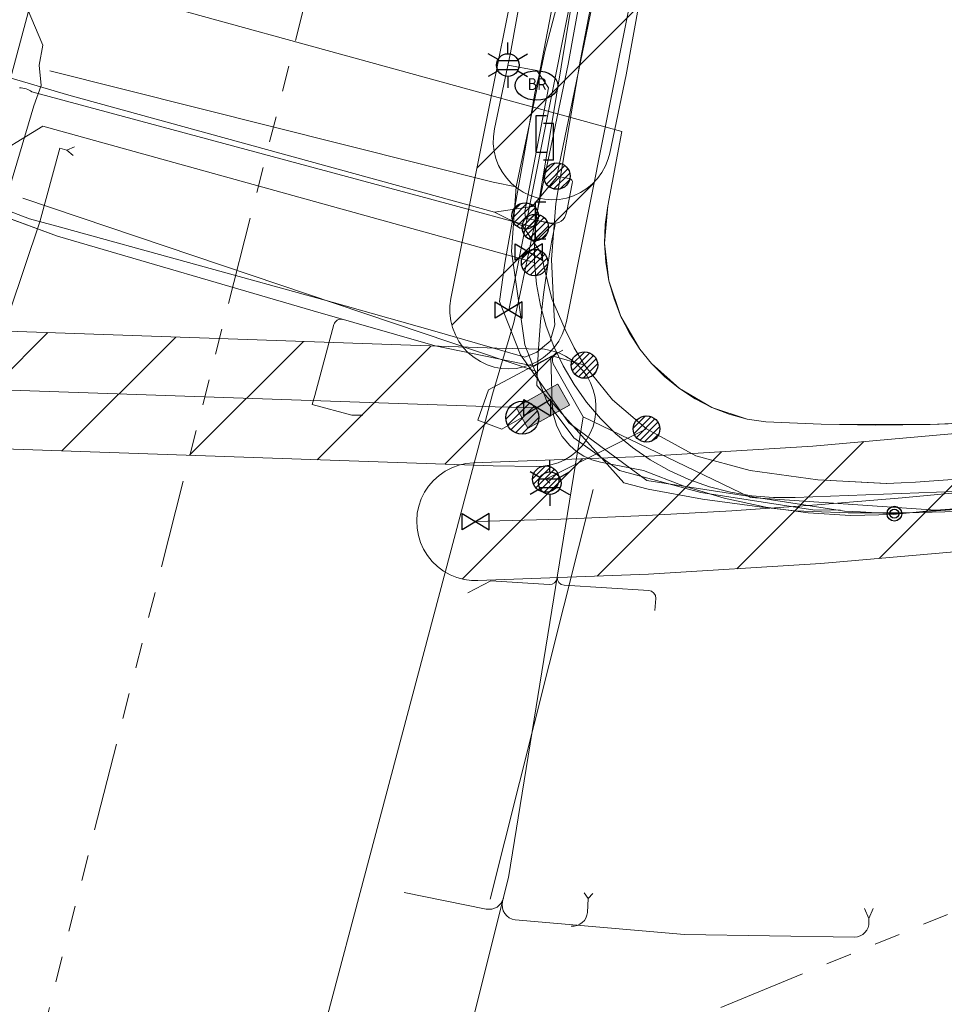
# Model space of a CAD drawing. Header units: metres. Extents: x 197355 to 199157, y 355772 to 356286.
# Tile 39 of 256: x 197529 to 197561, y 355982 to 356015. Entities that reach past the tile are written whole.
import ezdxf
from ezdxf.enums import TextEntityAlignment as Align
from ezdxf.lldxf.tags import DXFTag

# ---------------------------------------------------------------- set-up
doc = ezdxf.new("R2010")
doc.units = ezdxf.units.M
doc.linetypes.add('RI-GWA', pattern=[18.45, 6, -1.8, 1.75, -1.8, 1.75, -1.8, 1.75, -1.8])
for name, color, linetype, lineweight in [('B-WE-KL-BRANDSTOF_ENEXISNETBEHEERB.V.-G', 40, 'KL-BRANDSTOF-N', 18), ('B-WE-KL-BRANDSTOF_ENEXISNETBEHEERB.V.-V', 40, 'Continuous', 18), ('B-WE-KL-CHEMIE_GEMEENTEROERMOND-G', 40, 'KL-CHEMIE-N', 18), ('B-WE-KL-DATA_ENEXISNETBEHEERB.V.-G', 90, 'KL-DATA-N', 18), ('B-WE-KL-DATA_HULPSTUK_KPNB.V.-S', 90, 'Continuous', 25), ('B-WE-KL-DATA_KABELBUNDEL_KPNB.V.-G', 90, 'Continuous', 18), ('B-WE-KL-DATA_KABELBUNDEL_ZIGGOB.V.-G', 94, 'Continuous', 18), ('B-WE-KL-DATA_TELECOM_ZIGGOB.V.-G', 94, 'KL-TELECOM-ALGEMEEN-N', 18), ('B-WE-KL-ET_LS_ENEXISNETBEHEERB.V.-G', 190, 'KL-LS-N', 18), ('B-WE-KL-ET_LS_GEMEENTEROERMOND-G', 194, 'KL-LS-N', 18), ('B-WE-KL-ET_LS_HULPSTUK_ENEXISNETBEHEERB.V.-G', 190, 'Continuous', 18), ('B-WE-KL-ET_LS_HULPSTUK_ENEXISNETBEHEERB.V.-S', 190, 'Continuous', 25), ('B-WE-KL-ET_LS_KABELBUNDEL_ENEXISNETBEHEERB.V.-G', 190, 'KL-BUNDEL-N', 18), ('B-WE-KL-ET_LS_PUTKAST_ENEXISNETBEHEERB.V.-G', 190, 'Continuous', 18), ('B-WE-KL-ET_LS_PUTKAST_ENEXISNETBEHEERB.V.-V', 190, 'Continuous', 18), ('B-WE-KL-ET_MS_10 kV_ENEXISNETBEHEERB.V.-G', 130, 'KL-MS-N', 18), ('B-WE-KL-ET_MS_ENEXISNETBEHEERB.V.-G', 130, 'KL-MS-N', 18), ('B-WE-KL-GAS_HULPSTUK_ENEXISNETBEHEERB.V.-S', 30, 'Continuous', 25), ('B-WE-KL-GAS_LD_ENEXISNETBEHEERB.V.-G', 50, 'KL-GAS-LD-N', 18), ('B-WE-KL-GAS_LD_HOOFDLEIDING_30 MBAR_PE_ENEXISNETBEHEERB.V.-G', 50, 'KL-GAS-LD-N', 18), ('B-WE-KL-GAS_LD_HOOFDLEIDING_30 MBAR_PVC_160_ENEXISNETBEHEERB.V.-G', 50, 'KL-GAS-LD-N', 18), ('B-WE-KL-GAS_LD_HOOFDLEIDING_30 MBAR_PVC_250_ENEXISNETBEHEERB.V.-G', 50, 'KL-GAS-LD-N', 18), ('B-WE-KL-GAS_LD_HOOFDLEIDING_30 MBAR_PVC_ENEXISNETBEHEERB.V.-G', 50, 'KL-GAS-LD-N', 18), ('B-WE-KL-WATER_HULPSTUK_NVWATERLEIDINGMAATSCHAPPIJLIMBURG-S', 170, 'Continuous', 25), ('B-WE-KL-WATER_TRANSPORTLEIDING_NVWATERLEIDINGMAATSCHAPPIJLIMBURG-G', 170, 'KL-WATER-TR-N', 18), ('B-WE-RI-GWA_GEMEENTEROERMOND-G', 30, 'RI-GWA', 18)]:
    doc.layers.add(name, color=color, linetype=linetype, lineweight=lineweight)
doc.styles.add('NLCS-ISO', font='NLCS-ISO.ttf')
doc.styles.get("Standard").update_dxf_attribs({"font": 'isocp.shx'})
tags = doc.linetypes.add('KL-BRANDSTOF-N', pattern='A,4,-0.5,[105,NLCS.SHX,S=0.5,R=0,X=0.75,Y=0],-2,4,-1,["B",Standard,S=1,R=0,X=-0.15,Y=-0.5],-1.5', length=13).pattern_tags.tags
tags[18] = DXFTag(74, 10)
doc.linetypes.add('KL-BUNDEL-N', pattern='A,28,-5,[103,NLCS.SHX,S=1.25,R=0,X=0,Y=0],-5,[103,NLCS.SHX,S=1.25,R=0,X=0,Y=0],-5,[103,NLCS.SHX,S=1.25,R=0,X=0,Y=0],-5,[103,NLCS.SHX,S=1.25,R=0,X=0,Y=0],-5', length=53)
doc.linetypes.add('KL-CHEMIE-N', pattern='A,7,-0.5,[105,NLCS.SHX,S=0.5,R=0,X=0.75,Y=0],-2', length=9.5)
tags = doc.linetypes.add('KL-DATA-N', pattern='A,4,-1,[101,NLCS.SHX,S=0.5,R=0,X=0,Y=0],-1,4,-1,["D",Standard,S=1,R=0,X=-0.25,Y=-0.5],-1.5', length=12.5).pattern_tags.tags
tags[18] = DXFTag(74, 10)
tags = doc.linetypes.add('KL-GAS-LD-N', pattern='A,4,-1,[69,NLCS.SHX,S=0.5,R=0,X=0,Y=0],-1,4,-1,["L",Standard,S=1,R=0,X=0.25,Y=-0.5],-2', length=13).pattern_tags.tags
tags[18] = DXFTag(74, 10)
tags = doc.linetypes.add('KL-LS-N', pattern='A,4,-1,[103,NLCS.SHX,S=0.75,R=0,X=0,Y=0],-1,4,-1,["L",Standard,S=1,R=0,X=0,Y=-0.5],-2', length=13).pattern_tags.tags
tags[18] = DXFTag(74, 10)
tags = doc.linetypes.add('KL-MS-N', pattern='A,4,-1,[103,NLCS.SHX,S=0.75,R=0,X=0,Y=0],-1,4,-1,["M",Standard,S=1,R=0,X=0,Y=-0.5],-2', length=13).pattern_tags.tags
tags[18] = DXFTag(74, 10)
doc.linetypes.add('KL-TELECOM-ALGEMEEN-N', pattern='A,7,-1,[101,NLCS.SHX,S=0.5,R=0,X=0,Y=0],-1', length=9)
doc.linetypes.add('KL-WATER-TR-N', pattern='A,7,-0.5,[168,NLCS.SHX,S=0.75,R=0,X=0.75,Y=0],-2,[168,NLCS.SHX,S=0.75,R=0,X=0.75,Y=0],-2', length=11.5)

# ---------------------------------------------------------------- blocks, each defined once
blk = doc.blocks.new('SKL-ET_HULP_MOF-SO')
h = blk.add_hatch()
h.set_pattern_fill('ANSI31', color=256, scale=6, style=0)
h.set_pattern_definition([(45, (-2.25, -126.982), (-0.53033, 0.53033), [])])
edge = h.paths.add_edge_path()
edge.add_arc((0, 0), 2.25, 0, 360)
at = {"linetype": 'Continuous'}
blk.add_circle((0, 0), 2.25, dxfattribs=at)
blk = doc.blocks.new('SKL-WTB_HULP_AFSLUITER-SO')
for p, q in [((2.3, 1.37), (-2.3, -1.37)), ((-2.3, 1.37), (2.3, -1.37)), ((2.3, -1.37), (2.3, 1.37))]:
    blk.add_line(p, q)
at = {"ltscale": 0.1}
blk.add_line((-2.3, -1.37), (-2.3, 1.37), dxfattribs=at)
blk = doc.blocks.new('SKL-WTB_HULP_EINDKAP-SO')
for p, q in [((0, -0.625), (0, 0.625)), ((0, 0.625), (0.346, 0.625)), ((0, -0.625), (0.346, -0.625))]:
    blk.add_line(p, q)
blk = doc.blocks.new('SKL-WTB_HULP_VERLOOPSTUK-SO')
for p, q in [((-0.539, -0.383), (-0.539, 0.867)), ((-0.539, 0.867), (-0.193, 0.867)), ((0.048, 0.598), (-0.298, 0.598)), ((0.048, -0.652), (0.048, 0.598)), ((-0.539, -0.383), (-0.193, -0.383)), ((0.048, -0.652), (-0.298, -0.652))]:
    blk.add_line(p, q)
blk = doc.blocks.new('SKL-ET_HULP_AANSLUITPUNT-SO')
h = blk.add_hatch()
h.set_pattern_fill('ANSI31', color=256, scale=30, style=0)
h.set_pattern_definition([(45, (-11.25, -634.91), (-2.65165, 2.65165), [])])
edge = h.paths.add_edge_path()
edge.add_arc((0, 0), 11.25, 0, 360)
at = {"linetype": 'Continuous'}
blk.add_circle((0, 0), 11.25, dxfattribs=at)
blk = doc.blocks.new('B-SIE-WEG_LICHTMAST-SO')
at = {"ltscale": 0.1}
for p, q in [((0, 0.386), (0, 0.772)), ((-0.334, 0.193), (-0.668, 0.386)), ((0.334, 0.193), (0.668, 0.386)), ((-0.334, -0.193), (-0.668, -0.386)), ((0.334, -0.193), (0.668, -0.386)), ((0, -0.386), (0, -0.772))]:
    blk.add_line(p, q, dxfattribs=at)
at = {"flags": 128}
for points in [[(-0.354, 0.152), (0.354, 0.152)], [(-0.354, -0.152), (0.354, -0.152)]]:
    blk.add_lwpolyline(points, dxfattribs=at)
at = {"ltscale": 0.1}
blk.add_circle((0, 0), 0.386, dxfattribs=at)
at = {"style": 'NLCS-ISO'}
blk.add_attdef('TYPE', text='', height=0.549, dxfattribs=at).set_placement((0, 0.772), align=Align.BOTTOM_CENTER)
blk = doc.blocks.new('SIE-WEG_STRAATPOT_BRANDKRAAN-SO')
blk.add_ellipse((0, 0), major_axis=(-0.729, 0), ratio=0.685994)
at = {"style": 'NLCS-ISO'}
blk.add_text('BR', height=0.4, dxfattribs=at).set_placement((-0.298, -0.153))
blk = doc.blocks.new('SIE-WEG_AFVALBAK_TYPE_01')
for radius in [0.25, 0.156]:
    blk.add_circle((0, 0), radius)

msp = doc.modelspace()

# ---------------------------------------------------------------- hatches: boundary and pattern name
at = {"layer": 'B-WE-KL-BRANDSTOF_ENEXISNETBEHEERB.V.-V'}
h = msp.add_hatch(dxfattribs=at)
h.set_pattern_fill('ANSI31', color=256, style=0)
h.paths.add_polyline_path([(197547.48, 356009.212), (197547.728, 356009.258), (197547.97, 356009.336), (197548.199, 356009.443), (197548.412, 356009.578), (197548.607, 356009.739), (197548.781, 356009.924), (197548.929, 356010.129), (197549.05, 356010.351), (197549.142, 356010.586), (197549.196, 356010.789), (197549.75, 356013.45), (197550.897, 356019.777), (197554.206, 356036.812), (197554.239, 356037.063), (197554.239, 356037.315), (197554.208, 356037.565), (197554.145, 356037.812), (197554.052, 356038.047), (197553.929, 356038.268), (197553.78, 356038.472), (197553.608, 356038.655), (197553.411, 356038.816), (197553.198, 356038.95), (197552.968, 356039.057), (197552.727, 356039.134), (197552.479, 356039.179), (197552.225, 356039.193), (197551.973, 356039.175), (197551.726, 356039.125), (197551.487, 356039.044), (197551.258, 356038.934), (197551.046, 356038.795), (197550.855, 356038.633), (197550.684, 356038.446), (197550.538, 356038.238), (197550.42, 356038.016), (197550.331, 356037.778), (197550.28, 356037.575), (197546.968, 356020.525), (197545.819, 356014.189), (197545.28, 356011.605), (197545.244, 356011.354), (197545.24, 356011.103), (197545.269, 356010.85), (197545.328, 356010.604), (197545.418, 356010.368), (197545.537, 356010.146), (197545.683, 356009.94), (197545.854, 356009.754), (197546.048, 356009.59), (197546.259, 356009.453), (197546.487, 356009.344), (197546.728, 356009.263), (197546.975, 356009.215), (197547.229, 356009.197)])
h = msp.add_hatch(dxfattribs=at)
h.set_pattern_fill('ANSI31', color=256, style=0)
h.paths.add_polyline_path([(197545.769, 356003.453), (197546.022, 356003.47), (197546.27, 356003.519), (197546.509, 356003.598), (197546.737, 356003.707), (197546.95, 356003.844), (197547.144, 356004.007), (197547.315, 356004.192), (197547.461, 356004.398), (197547.581, 356004.622), (197547.672, 356004.858), (197547.723, 356005.061), (197551.174, 356022.346), (197553.556, 356034.982), (197553.587, 356035.233), (197553.587, 356035.485), (197553.554, 356035.737), (197553.489, 356035.981), (197553.395, 356036.215), (197553.272, 356036.435), (197553.121, 356036.64), (197552.947, 356036.822), (197552.751, 356036.981), (197552.535, 356037.115), (197552.305, 356037.22), (197552.064, 356037.295), (197551.815, 356037.339), (197551.564, 356037.352), (197551.31, 356037.332), (197551.064, 356037.281), (197550.825, 356037.199), (197550.597, 356037.087), (197550.386, 356036.948), (197550.194, 356036.783), (197550.025, 356036.596), (197549.88, 356036.388), (197549.764, 356036.165), (197549.675, 356035.927), (197549.626, 356035.723), (197547.25, 356023.118), (197543.801, 356005.844), (197543.767, 356005.595), (197543.765, 356005.342), (197543.795, 356005.091), (197543.854, 356004.858), (197543.949, 356004.609), (197544.069, 356004.388), (197544.218, 356004.182), (197544.39, 356003.998), (197544.585, 356003.837), (197544.799, 356003.7), (197545.028, 356003.593), (197545.269, 356003.515), (197545.517, 356003.468), (197545.768, 356003.453)])
h = msp.add_hatch(dxfattribs=at)
h.set_pattern_fill('ANSI31', color=256, style=0)
h.paths.add_polyline_path([(197546.949, 356000.146), (197547.199, 356000.189), (197547.44, 356000.264), (197547.67, 356000.368), (197547.886, 356000.501), (197548.082, 356000.659), (197548.259, 356000.842), (197548.409, 356001.045), (197548.533, 356001.264), (197548.628, 356001.498), (197548.694, 356001.744), (197548.727, 356001.993), (197548.729, 356002.246), (197548.698, 356002.498), (197548.637, 356002.744), (197548.545, 356002.978), (197548.424, 356003.201), (197548.275, 356003.406), (197548.104, 356003.59), (197547.909, 356003.751), (197547.695, 356003.887), (197547.466, 356003.995), (197547.225, 356004.072), (197546.976, 356004.119), (197545.358, 356004.158), (197513.402, 356005.263), (197511.77, 356005.292), (197511.517, 356005.28), (197511.268, 356005.237), (197511.027, 356005.163), (197510.796, 356005.058), (197510.581, 356004.925), (197510.385, 356004.767), (197510.209, 356004.584), (197510.058, 356004.381), (197509.934, 356004.162), (197509.838, 356003.927), (197509.774, 356003.683), (197509.74, 356003.433), (197509.738, 356003.179), (197509.768, 356002.929), (197509.83, 356002.683), (197509.922, 356002.448), (197510.043, 356002.226), (197510.192, 356002.02), (197510.364, 356001.836), (197510.558, 356001.675), (197510.772, 356001.539), (197511.002, 356001.431), (197511.242, 356001.354), (197511.491, 356001.307), (197513.281, 356001.265), (197545.237, 356000.16), (197546.698, 356000.134)])
h = msp.add_hatch(dxfattribs=at)
h.set_pattern_fill('ANSI31', color=256, style=0)
h.paths.add_polyline_path([(197550.513, 355996.475), (197556.365, 355996.838), (197562.208, 355997.35), (197568.039, 355998.013), (197570.217, 355998.433), (197572.27, 355998.881), (197572.513, 355998.951), (197572.745, 355999.051), (197572.963, 355999.179), (197573.163, 355999.333), (197573.342, 355999.512), (197573.496, 355999.711), (197573.625, 355999.929), (197573.725, 356000.161), (197573.795, 356000.405), (197573.834, 356000.655), (197573.841, 356000.908), (197573.816, 356001.159), (197573.759, 356001.404), (197573.672, 356001.642), (197573.555, 356001.867), (197573.411, 356002.075), (197573.243, 356002.262), (197573.052, 356002.428), (197572.84, 356002.568), (197572.613, 356002.68), (197572.374, 356002.763), (197572.128, 356002.814), (197571.875, 356002.835), (197571.623, 356002.823), (197571.415, 356002.789), (197569.427, 356002.354), (197567.507, 356001.978), (197561.832, 356001.333), (197556.092, 356000.828), (197550.34, 356000.471), (197544.563, 356000.261), (197544.311, 356000.235), (197544.066, 356000.179), (197543.829, 356000.092), (197543.603, 355999.975), (197543.396, 355999.831), (197543.208, 355999.662), (197543.042, 355999.47), (197542.902, 355999.259), (197542.791, 355999.034), (197542.708, 355998.794), (197542.656, 355998.546), (197542.636, 355998.294), (197542.648, 355998.043), (197542.692, 355997.792), (197542.767, 355997.551), (197542.871, 355997.322), (197543.004, 355997.107), (197543.163, 355996.91), (197543.346, 355996.734), (197543.549, 355996.583), (197543.77, 355996.46), (197544.003, 355996.365), (197544.248, 355996.3), (197544.498, 355996.267), (197544.709, 355996.263)])
at = {"layer": 'B-WE-KL-ET_LS_PUTKAST_ENEXISNETBEHEERB.V.-V'}
msp.add_hatch(color=256, dxfattribs=at).paths.add_polyline_path([(197546.42, 356001.437), (197547.825, 356002.222), (197547.825, 356002.232), (197547.431, 356002.935), (197547.421, 356002.935), (197546.021, 356002.15), (197546.02, 356002.14), (197546.41, 356001.442), (197546.419, 356001.437)])

# ---------------------------------------------------------------- linework, layer by layer
at = {"layer": 'B-WE-KL-BRANDSTOF_ENEXISNETBEHEERB.V.-G', "ltscale": 0.5, "flags": 128}
for points in [[(197547.48, 356009.212), (197547.728, 356009.258), (197547.97, 356009.336), (197548.199, 356009.443), (197548.412, 356009.578), (197548.607, 356009.739), (197548.781, 356009.924), (197548.929, 356010.129), (197549.05, 356010.351), (197549.142, 356010.586), (197549.196, 356010.789), (197549.75, 356013.45), (197550.897, 356019.777), (197554.206, 356036.812), (197554.239, 356037.063), (197554.239, 356037.315), (197554.208, 356037.565), (197554.145, 356037.812), (197554.052, 356038.047), (197553.929, 356038.268), (197553.78, 356038.472), (197553.608, 356038.655), (197553.411, 356038.816), (197553.198, 356038.95), (197552.968, 356039.057), (197552.727, 356039.134), (197552.479, 356039.179), (197552.225, 356039.193), (197551.973, 356039.175), (197551.726, 356039.125), (197551.487, 356039.044), (197551.258, 356038.934), (197551.046, 356038.795), (197550.855, 356038.633), (197550.684, 356038.446), (197550.538, 356038.238), (197550.42, 356038.016), (197550.331, 356037.778), (197550.28, 356037.575), (197546.968, 356020.525), (197545.819, 356014.189), (197545.28, 356011.605), (197545.244, 356011.354), (197545.24, 356011.103), (197545.269, 356010.85), (197545.328, 356010.604), (197545.418, 356010.368), (197545.537, 356010.146), (197545.683, 356009.94), (197545.854, 356009.754), (197546.048, 356009.59), (197546.259, 356009.453), (197546.487, 356009.344), (197546.728, 356009.263), (197546.975, 356009.215), (197547.229, 356009.197), (197547.48, 356009.212)], [(197545.769, 356003.453), (197546.022, 356003.47), (197546.27, 356003.519), (197546.509, 356003.598), (197546.737, 356003.707), (197546.95, 356003.844), (197547.144, 356004.007), (197547.315, 356004.192), (197547.461, 356004.398), (197547.581, 356004.622), (197547.672, 356004.858), (197547.723, 356005.061), (197551.174, 356022.346), (197553.556, 356034.982), (197553.587, 356035.233), (197553.587, 356035.485), (197553.554, 356035.737), (197553.489, 356035.981), (197553.395, 356036.215), (197553.272, 356036.435), (197553.121, 356036.64), (197552.947, 356036.822), (197552.751, 356036.981), (197552.535, 356037.115), (197552.305, 356037.22), (197552.064, 356037.295), (197551.815, 356037.339), (197551.564, 356037.352), (197551.31, 356037.332), (197551.064, 356037.281), (197550.825, 356037.199), (197550.597, 356037.087), (197550.386, 356036.948), (197550.194, 356036.783), (197550.025, 356036.596), (197549.88, 356036.388), (197549.764, 356036.165), (197549.675, 356035.927), (197549.626, 356035.723), (197547.25, 356023.118), (197543.801, 356005.844), (197543.767, 356005.595), (197543.765, 356005.342), (197543.795, 356005.091), (197543.854, 356004.858), (197543.949, 356004.609), (197544.069, 356004.388), (197544.218, 356004.182), (197544.39, 356003.998), (197544.585, 356003.837), (197544.799, 356003.7), (197545.028, 356003.593), (197545.269, 356003.515), (197545.517, 356003.468), (197545.768, 356003.453), (197545.769, 356003.453)], [(197546.949, 356000.146), (197547.199, 356000.189), (197547.44, 356000.264), (197547.67, 356000.368), (197547.886, 356000.501), (197548.082, 356000.659), (197548.259, 356000.842), (197548.409, 356001.045), (197548.533, 356001.264), (197548.628, 356001.498), (197548.694, 356001.744), (197548.727, 356001.993), (197548.729, 356002.246), (197548.698, 356002.498), (197548.637, 356002.744), (197548.545, 356002.978), (197548.424, 356003.201), (197548.275, 356003.406), (197548.104, 356003.59), (197547.909, 356003.751), (197547.695, 356003.887), (197547.466, 356003.995), (197547.225, 356004.072), (197546.976, 356004.119), (197545.358, 356004.158), (197513.402, 356005.263), (197511.77, 356005.292), (197511.517, 356005.28), (197511.268, 356005.237), (197511.027, 356005.163), (197510.796, 356005.058), (197510.581, 356004.925), (197510.385, 356004.767), (197510.209, 356004.584), (197510.058, 356004.381), (197509.934, 356004.162), (197509.838, 356003.927), (197509.774, 356003.683), (197509.74, 356003.433), (197509.738, 356003.179), (197509.768, 356002.929), (197509.83, 356002.683), (197509.922, 356002.448), (197510.043, 356002.226), (197510.192, 356002.02), (197510.364, 356001.836), (197510.558, 356001.675), (197510.772, 356001.539), (197511.002, 356001.431), (197511.242, 356001.354), (197511.491, 356001.307), (197513.281, 356001.265), (197545.237, 356000.16), (197546.698, 356000.134), (197546.949, 356000.146)], [(197550.513, 355996.475), (197556.365, 355996.838), (197562.208, 355997.35), (197568.039, 355998.013), (197570.217, 355998.433), (197572.27, 355998.881), (197572.513, 355998.951), (197572.745, 355999.051), (197572.963, 355999.179), (197573.163, 355999.333), (197573.342, 355999.512), (197573.496, 355999.711), (197573.625, 355999.929), (197573.725, 356000.161), (197573.795, 356000.405), (197573.834, 356000.655), (197573.841, 356000.908), (197573.816, 356001.159), (197573.759, 356001.404), (197573.672, 356001.642), (197573.555, 356001.867), (197573.411, 356002.075), (197573.243, 356002.262), (197573.052, 356002.428), (197572.84, 356002.568), (197572.613, 356002.68), (197572.374, 356002.763), (197572.128, 356002.814), (197571.875, 356002.835), (197571.623, 356002.823), (197571.415, 356002.789), (197569.427, 356002.354), (197567.507, 356001.978), (197561.832, 356001.333), (197556.092, 356000.828), (197550.34, 356000.471), (197544.563, 356000.261), (197544.311, 356000.235), (197544.066, 356000.179), (197543.829, 356000.092), (197543.603, 355999.975), (197543.396, 355999.831), (197543.208, 355999.662), (197543.042, 355999.47), (197542.902, 355999.259), (197542.791, 355999.034), (197542.708, 355998.794), (197542.656, 355998.546), (197542.636, 355998.294), (197542.648, 355998.043), (197542.692, 355997.792), (197542.767, 355997.551), (197542.871, 355997.322), (197543.004, 355997.107), (197543.163, 355996.91), (197543.346, 355996.734), (197543.549, 355996.583), (197543.77, 355996.46), (197544.003, 355996.365), (197544.248, 355996.3), (197544.498, 355996.267), (197544.709, 355996.263), (197550.513, 355996.475)]]:
    msp.add_lwpolyline(points, close=True, dxfattribs=at)
at = {"layer": 'B-WE-KL-CHEMIE_GEMEENTEROERMOND-G', "ltscale": 0.5, "flags": 128}
msp.add_lwpolyline([(197543.261, 356004.234), (197546.633, 356003.548)], dxfattribs=at)
at = {"layer": 'B-WE-KL-DATA_ENEXISNETBEHEERB.V.-G', "ltscale": 0.5, "flags": 128}
for points in [[(197526.949, 356009.512), (197529.473, 356008.549)], [(197530.41, 356008.305), (197539.768, 356005.72)], [(197543.089, 356004.783), (197546.314, 356003.847)]]:
    msp.add_lwpolyline(points, dxfattribs=at)
at = {"layer": 'B-WE-KL-DATA_KABELBUNDEL_KPNB.V.-G', "ltscale": 0.5, "flags": 128}
for points in [[(197551.977, 356038.888), (197551.852, 356038.281), (197549.038, 356022.805), (197546.719, 356008.698), (197546.667, 356008.261)], [(197529.144, 356013), (197529.2, 356012.999), (197529.256, 356012.993), (197529.311, 356012.983), (197529.365, 356012.968), (197529.417, 356012.948), (197529.468, 356012.924), (197529.516, 356012.896), (197529.562, 356012.864), (197543.657, 356009.069), (197546.667, 356008.262)], [(197529.562, 356012.864), (197543.657, 356009.069), (197545.077, 356008.688)], [(197546.643, 356007.065), (197546.104, 356007.215), (197529.937, 356011.699), (197527.966, 356010.495), (197527.966, 356010.495)], [(197546.667, 356008.261), (197546.634, 356007.664), (197546.643, 356007.065)], [(197546.643, 356007.065), (197546.712, 356006.334), (197546.845, 356005.612), (197547.04, 356004.905), (197547.296, 356004.217), (197547.611, 356003.554), (197547.982, 356002.92), (197548.407, 356002.322), (197548.883, 356001.763), (197549.405, 356001.248), (197549.971, 356000.78), (197550.575, 356000.363), (197551.213, 356000), (197551.885, 355999.693), (197552.581, 355999.445), (197553.296, 355999.26), (197554.024, 355999.138), (197554.76, 355999.08), (197555.499, 355999.087), (197561.498, 355999.309), (197567.468, 355999.933), (197567.766, 356000), (197568.399, 356000.144), (197578.708, 356002.82)]]:
    msp.add_lwpolyline(points, dxfattribs=at)
at = {"layer": 'B-WE-KL-DATA_KABELBUNDEL_ZIGGOB.V.-G', "ltscale": 0.5, "flags": 128}
msp.add_lwpolyline([(197584.912, 356005.359), (197581.341, 356004.539), (197577.411, 356004.04), (197566.901, 356002.111), (197565.541, 356001.942), (197563.044, 356001.703), (197560.083, 356001.565), (197556.377, 356001.573), (197554.498, 356001.649), (197553.871, 356001.75), (197552.665, 356002.145), (197551.566, 356002.782), (197550.62, 356003.634), (197550.217, 356004.129), (197549.574, 356005.233), (197549.17, 356006.447), (197549.02, 356007.721), (197549.132, 356008.999), (197549.609, 356011.518), (197525.37, 356018.186)], dxfattribs=at)
at = {"layer": 'B-WE-KL-DATA_TELECOM_ZIGGOB.V.-G', "ltscale": 0.5, "flags": 128}
msp.add_lwpolyline([(197498.228, 355949.064), (197498.485, 355950.031), (197511.475, 355946.569), (197514.444, 355957.593), (197514.802, 355958.737), (197515.135, 355959.868), (197515.445, 355960.986), (197515.73, 355962.089), (197516.134, 355963.824), (197516.312, 355964.675), (197516.473, 355965.513), (197516.618, 355966.34), (197516.746, 355967.153), (197516.857, 355967.953), (197516.952, 355968.738), (197517.029, 355969.509), (197517.09, 355970.265), (197517.134, 355971.005), (197517.161, 355971.728), (197517.171, 355972.435), (197517.163, 355973.125), (197517.139, 355973.798), (197517.098, 355974.452), (197517.101, 355974.839), (197517.075, 355975.228), (197517.02, 355975.616), (197516.938, 355976.001), (197516.827, 355976.382), (197516.69, 355976.757), (197516.525, 355977.124), (197516.335, 355977.482), (197516.119, 355977.829), (197515.88, 355978.163), (197515.617, 355978.483), (197515.333, 355978.788), (197515.028, 355979.076), (197514.704, 355979.346), (197514.362, 355979.596), (197514.004, 355979.826), (197516.656, 356006.166), (197517.229, 356006.17), (197517.794, 356006.2), (197518.347, 356006.255), (197518.884, 356006.335), (197519.401, 356006.439), (197519.894, 356006.566), (197520.36, 356006.716), (197520.796, 356006.887), (197521.198, 356007.078), (197521.564, 356007.289), (197521.89, 356007.516), (197522.175, 356007.76), (197522.417, 356008.017), (197522.614, 356008.287), (197522.764, 356008.567), (197522.866, 356008.855), (197525.37, 356018.186), (197549.609, 356011.518), (197549.132, 356008.999), (197549.043, 356008.363), (197549.02, 356007.721), (197549.062, 356007.08), (197549.17, 356006.447), (197549.341, 356005.829), (197549.574, 356005.233), (197549.868, 356004.664), (197550.217, 356004.129), (197550.62, 356003.634), (197551.071, 356003.183), (197551.566, 356002.782), (197552.099, 356002.434), (197552.665, 356002.145), (197553.258, 356001.916), (197553.871, 356001.75), (197554.498, 356001.649), (197556.377, 356001.573), (197558.238, 356001.545), (197560.083, 356001.565), (197561.908, 356001.633), (197562.467, 356001.664), (197563.044, 356001.703), (197563.641, 356001.751), (197564.256, 356001.807), (197564.889, 356001.87), (197565.541, 356001.942), (197566.212, 356002.023), (197566.901, 356002.111), (197577.411, 356004.04), (197578.423, 356004.134), (197579.416, 356004.249), (197580.389, 356004.384), (197581.341, 356004.539), (197582.27, 356004.715), (197583.176, 356004.91), (197584.057, 356005.125), (197584.912, 356005.359), (197585.578, 356005.561), (197586.226, 356005.775), (197586.856, 356006.001), (197587.466, 356006.238), (197588.056, 356006.487), (197588.626, 356006.747), (197589.176, 356007.018), (197589.704, 356007.3), (197591.417, 356008.234), (197593.062, 356009.18), (197594.638, 356010.137), (197596.144, 356011.106), (197597.58, 356012.086), (197598.549, 356012.781), (197600.326, 356014.125), (197602.052, 356015.517), (197603.725, 356016.956), (197605.344, 356018.44), (197613.526, 356025.42), (197616.453, 356028.053), (197626.868, 356037.773), (197638.893, 356049.19), (197639.436, 356049.684), (197639.94, 356050.214), (197640.4, 356050.775), (197640.81, 356051.361), (197641.167, 356051.965), (197641.466, 356052.58), (197641.704, 356053.199), (197641.878, 356053.816), (197641.987, 356054.424), (197642.029, 356055.016), (197642.003, 356055.585), (197641.91, 356056.125), (197641.751, 356056.631), (197641.528, 356057.096), (197641.243, 356057.515), (197640.9, 356057.884), (197640.679, 356058.089), (197641.053, 356058.409), (197628.75, 356069.282), (197627.372, 356071.978), (197632.987, 356079.84)], dxfattribs=at)
at = {"layer": 'B-WE-KL-ET_LS_ENEXISNETBEHEERB.V.-G', "ltscale": 0.5, "flags": 128}
for points in [[(197569.04, 356103.932), (197567.503, 356098.535), (197560.127, 356072.286), (197555.361, 356050.287), (197550, 356022.593), (197547.402, 356010.005), (197547.384, 356009.954), (197546.556, 356008.969), (197545.285, 356008.775), (197530.82, 356012.753), (197528.151, 356013.54), (197527.683, 356013.95), (197527.509, 356014.539)], [(197585.037, 356004.777), (197578.359, 356002.481), (197571.469, 356000.935), (197570.863, 356000.837), (197570.257, 356000.745), (197566.885, 356000.251), (197564.261, 356000), (197561.929, 355999.77), (197559.592, 355999.609), (197559.104, 355999.584), (197558.593, 355999.562), (197556.273, 355999.686), (197553.971, 356000), (197552.125, 356000.498), (197550.445, 356001.411), (197549.29, 356002.399), (197548.337, 356003.584), (197547.983, 356004.172), (197547.68, 356004.787), (197547.227, 356005.838), (197546.952, 356006.949), (197546.91, 356007.189), (197546.84, 356007.423), (197546.238, 356008.301), (197545.285, 356008.775), (197530.82, 356012.753), (197528.151, 356013.54), (197527.683, 356013.95), (197527.509, 356014.539)], [(197546.32, 356008.649), (197546.31, 356008.797), (197547.113, 356013.005), (197546.716, 356013.59), (197545.734, 356013.777)], [(197547.402, 356010.005), (197547.677, 356009.945), (197547.814, 356009.919), (197547.872, 356009.9), (197547.91, 356009.866), (197547.927, 356009.819), (197547.924, 356009.757), (197547.739, 356008.814), (197547.709, 356008.7), (197547.666, 356008.605), (197547.611, 356008.528), (197547.544, 356008.469), (197547.464, 356008.429), (197547.372, 356008.407), (197547.268, 356008.403), (197547.151, 356008.417), (197546.358, 356008.568), (197546.32, 356008.649)], [(197548.337, 356003.584), (197547.236, 356003.894), (197545.071, 356002.746), (197544.716, 356001.714), (197545.525, 356001.405), (197546.224, 356001.796)], [(197550.445, 356001.411), (197547.02, 355999.71)], [(197547.02, 355999.71), (197547.16, 355999.57)]]:
    msp.add_lwpolyline(points, dxfattribs=at)
at = {"layer": 'B-WE-KL-ET_LS_GEMEENTEROERMOND-G', "ltscale": 0.5, "flags": 128}
for points in [[(197530.504, 356010.953), (197529.833, 356008.446)], [(197530.747, 356010.888), (197530.504, 356010.953)], [(197530.747, 356010.888), (197531.012, 356011.002)], [(197530.964, 356010.704), (197530.747, 356010.888)], [(197524.746, 356010.052), (197530.427, 356007.967)], [(197526.073, 356009.565), (197530.427, 356007.967)], [(197526.125, 356009.546), (197530.427, 356007.967)], [(197528.802, 356005.383), (197529.833, 356008.446)], [(197530.427, 356007.967), (197539.119, 356005.422)], [(197539.119, 356005.422), (197543.261, 356004.234)], [(197539.119, 356005.422), (197543.261, 356004.234)], [(197539.821, 356004.956), (197539.838, 356005.003), (197539.864, 356005.045), (197539.899, 356005.08), (197539.939, 356005.109), (197539.984, 356005.129), (197540.033, 356005.14), (197540.082, 356005.14), (197540.131, 356005.132)], [(197539.171, 356002.549), (197539.821, 356004.956)], [(197543.261, 356004.234), (197546.633, 356003.548)], [(197547.597, 356004.094), (197546.633, 356003.548)], [(197547.194, 356003.866), (197546.633, 356003.548)], [(197547.244, 356002.282), (197547.194, 356003.866)], [(197547.276, 356003.625), (197547.246, 356003.718), (197547.253, 356003.815), (197547.297, 356003.902), (197547.371, 356003.966)], [(197548.294, 356001.825), (197547.276, 356003.625)], [(197539.089, 356002.246), (197539.171, 356002.549)], [(197540.428, 356001.879), (197539.089, 356002.246)], [(197547.835, 356000.847), (197547.583, 356001.155), (197547.397, 356001.506), (197547.282, 356001.886), (197547.244, 356002.282)], [(197540.428, 356001.879), (197540.808, 356001.885)], [(197545.76, 355986.173), (197548.294, 356001.825)], [(197560.275, 355998.649), (197553.978, 355999.08), (197548.294, 356001.825)], [(197548.882, 356000.287), (197548.592, 356000.367), (197548.317, 356000.489), (197548.062, 356000.651), (197547.835, 356000.847)], [(197550.338, 356000), (197548.881, 356000.287)], [(197560.275, 355998.649), (197558.832, 355998.505), (197557.382, 355998.475), (197555.934, 355998.558), (197554.497, 355998.753), (197553.08, 355999.06), (197551.69, 355999.476), (197550.338, 356000)], [(197569.701, 355999.748), (197567.357, 355999.375), (197565.003, 355999.067), (197562.642, 355998.825), (197560.275, 355998.649)], [(197547.646, 355996.103), (197547.546, 355996.13), (197547.466, 355996.196), (197547.42, 355996.289), (197547.415, 355996.392)], [(197544.375, 355995.841), (197545.153, 355996.253)], [(197545.153, 355996.253), (197547.143, 355996.127)], [(197547.143, 355996.127), (197547.234, 355996.138), (197547.315, 355996.181), (197547.375, 355996.25), (197547.406, 355996.336)], [(197550.525, 355995.92), (197547.646, 355996.103)], [(197550.525, 355995.92), (197550.62, 355995.895), (197550.697, 355995.836), (197550.746, 355995.752), (197550.759, 355995.655)], [(197550.733, 355995.241), (197550.759, 355995.655)], [(197543.793, 355978.345), (197545.76, 355986.173)], [(197542.207, 355985.657), (197545.001, 355985.1)], [(197545.001, 355985.1), (197545.19, 355985.099), (197545.366, 355985.168), (197545.504, 355985.298), (197545.583, 355985.469)], [(197545.978, 355984.736), (197545.875, 355984.76), (197545.779, 355984.805), (197545.695, 355984.869), (197545.627, 355984.949), (197545.577, 355985.042), (197545.547, 355985.144), (197545.54, 355985.249), (197545.555, 355985.354)], [(197548.327, 355985.651), (197548.468, 355985.454)], [(197548.468, 355985.454), (197548.439, 355984.986)], [(197548.468, 355985.454), (197548.627, 355985.632)], [(197547.89, 355984.52), (197547.99, 355984.521), (197548.088, 355984.541), (197548.181, 355984.58), (197548.263, 355984.637), (197548.333, 355984.709), (197548.387, 355984.794), (197548.422, 355984.887), (197548.439, 355984.986)], [(197557.85, 355985.117), (197558.002, 355984.779)], [(197558.002, 355984.779), (197558.149, 355985.115)], [(197557.517, 355984.146), (197551.737, 355984.23), (197545.978, 355984.736)], [(197557.517, 355984.146), (197557.615, 355984.158), (197557.708, 355984.189), (197557.794, 355984.237), (197557.868, 355984.301), (197557.929, 355984.379), (197557.973, 355984.467), (197557.999, 355984.562), (197558.006, 355984.66)], [(197558.002, 355984.779), (197558.006, 355984.66)]]:
    msp.add_lwpolyline(points, dxfattribs=at)
at = {"layer": 'B-WE-KL-ET_LS_HULPSTUK_ENEXISNETBEHEERB.V.-G', "ltscale": 0.5, "flags": 128}
for points in [[(197545.285, 356008.775), (197530.82, 356012.753)], [(197529.257, 356009.251), (197546.68, 356003.376)], [(197548.638, 355999.35), (197545.134, 355985.439)]]:
    msp.add_lwpolyline(points, dxfattribs=at)
at = {"layer": 'B-WE-KL-ET_LS_KABELBUNDEL_ENEXISNETBEHEERB.V.-G', "ltscale": 0.5, "flags": 128}
for points in [[(197569.04, 356103.932), (197567.503, 356098.535), (197560.127, 356072.286), (197555.361, 356050.287), (197550, 356022.593), (197547.402, 356010.005), (197547.384, 356009.954), (197546.556, 356008.969), (197545.285, 356008.775)], [(197530.82, 356012.753), (197528.151, 356013.54), (197527.683, 356013.95), (197527.509, 356014.539)], [(197545.285, 356008.775), (197530.82, 356012.753)], [(197529.257, 356009.251), (197546.68, 356003.376)], [(197545.285, 356008.775), (197546.238, 356008.301), (197546.84, 356007.423), (197546.91, 356007.189), (197546.952, 356006.949), (197547.227, 356005.838), (197547.68, 356004.787), (197547.983, 356004.172), (197548.337, 356003.584), (197549.29, 356002.399), (197550.445, 356001.411), (197552.125, 356000.498), (197553.971, 356000), (197556.273, 355999.686), (197558.616, 355999.562), (197559.592, 355999.609), (197561.929, 355999.77), (197564.261, 356000), (197566.885, 356000.251), (197570.257, 356000.745), (197570.863, 356000.837), (197571.469, 356000.935), (197578.359, 356002.481), (197585.037, 356004.777)], [(197548.638, 355999.35), (197545.134, 355985.439)]]:
    msp.add_lwpolyline(points, dxfattribs=at)
at = {"layer": 'B-WE-KL-ET_LS_PUTKAST_ENEXISNETBEHEERB.V.-G', "ltscale": 0.5, "flags": 128}
msp.add_lwpolyline([(197546.42, 356001.437), (197547.825, 356002.222), (197547.825, 356002.232), (197547.431, 356002.935), (197547.421, 356002.935), (197546.021, 356002.15), (197546.02, 356002.14), (197546.41, 356001.442), (197546.419, 356001.437), (197546.42, 356001.437)], close=True, dxfattribs=at)
at = {"layer": 'B-WE-KL-ET_MS_10 kV_ENEXISNETBEHEERB.V.-G', "ltscale": 0.5, "flags": 128}
for points in [[(197501.085, 356006.04), (197502.811, 356006.06), (197504.803, 356006.198), (197504.869, 356006.207), (197506.861, 356006.307), (197518.639, 356006.006), (197520.635, 356006.068), (197522.671, 356006.247), (197523.684, 356006.51), (197524.446, 356007.179), (197524.616, 356007.457), (197525.182, 356008.642), (197525.28, 356008.916), (197525.708, 356009.479), (197526.377, 356009.622), (197526.949, 356009.512), (197529.473, 356008.549), (197530.41, 356008.305), (197539.768, 356005.72), (197543.089, 356004.783), (197546.314, 356003.847), (197546.72, 356004.021), (197547.176, 356004.393), (197547.328, 356004.951), (197547.307, 356005.246), (197547.219, 356007.167), (197547.361, 356009.077), (197548.19, 356013.913), (197549.835, 356022.457), (197550.642, 356026.705), (197551.776, 356032.566), (197552.645, 356036.746), (197556.232, 356054.729), (197557.242, 356059.146), (197559.481, 356068.588), (197561.564, 356076.941), (197562.417, 356079.899), (197562.954, 356081.826), (197566.74, 356095.915), (197567.252, 356097.849), (197567.907, 356101.674)], [(197532.199, 356025.898), (197525.673, 356001.561), (197525.515, 356001.115), (197525.288, 356000.699), (197524.999, 356000.325), (197524.655, 356000), (197524.296, 355999.809), (197523.918, 355999.657), (197523.527, 355999.545), (197523.127, 355999.474), (197515.068, 356000), (197512.724, 356000.156), (197510.384, 356000.356), (197508.048, 356000.599), (197505.717, 356000.886), (197504.363, 356002.35), (197503.013, 356003.847)]]:
    msp.add_lwpolyline(points, dxfattribs=at)
at = {"layer": 'B-WE-KL-ET_MS_ENEXISNETBEHEERB.V.-G', "ltscale": 0.5, "flags": 128}
for points in [[(197532.199, 356025.898), (197525.673, 356001.561), (197525.288, 356000.699), (197524.655, 356000), (197523.918, 355999.657), (197523.127, 355999.474), (197515.068, 356000), (197510.384, 356000.356), (197505.717, 356000.886), (197504.363, 356002.35), (197503.013, 356003.847)], [(197546.314, 356003.847), (197546.72, 356004.021), (197547.176, 356004.393), (197547.328, 356004.951), (197547.307, 356005.246), (197547.219, 356007.167), (197547.361, 356009.077), (197548.19, 356013.913), (197549.835, 356022.457)], [(197526.949, 356009.512), (197529.473, 356008.549)], [(197529.473, 356008.549), (197530.41, 356008.305)], [(197530.41, 356008.305), (197539.768, 356005.72)], [(197539.768, 356005.72), (197543.089, 356004.783)], [(197543.089, 356004.783), (197546.314, 356003.847)]]:
    msp.add_lwpolyline(points, dxfattribs=at)
at = {"layer": 'B-WE-KL-GAS_LD_ENEXISNETBEHEERB.V.-G', "ltscale": 0.5, "flags": 128}
for points in [[(197545.762, 356005.453), (197549.213, 356022.737), (197551.591, 356035.352)], [(197511.735, 356003.292), (197513.333, 356003.264), (197545.306, 356002.159), (197546.732, 356002.134)], [(197571.842, 356000.835), (197569.832, 356000.396), (197567.813, 356000), (197564.925, 355999.653), (197562.033, 355999.343), (197559.138, 355999.07), (197556.241, 355998.834), (197553.341, 355998.635), (197550.44, 355998.473), (197547.539, 355998.349), (197544.636, 355998.262)]]:
    msp.add_lwpolyline(points, dxfattribs=at)
at = {"layer": 'B-WE-KL-GAS_LD_HOOFDLEIDING_30 MBAR_PE_ENEXISNETBEHEERB.V.-G', "ltscale": 0.5, "flags": 128}
msp.add_lwpolyline([(197533.421, 355960.939), (197533.56, 355961.32), (197533.694, 355961.65), (197533.866, 355962.03), (197534.067, 355962.432), (197534.318, 355962.878), (197534.487, 355963.19), (197534.681, 355963.59), (197534.93, 355964.17), (197535.134, 355964.727), (197535.254, 355965.107), (197545.214, 356002.589), (197545.934, 356005.027), (197546.157, 356006.017), (197546.446, 356007.424)], dxfattribs=at)
at = {"layer": 'B-WE-KL-GAS_LD_HOOFDLEIDING_30 MBAR_PVC_160_ENEXISNETBEHEERB.V.-G', "ltscale": 0.5, "flags": 128}
msp.add_lwpolyline([(197724.651, 356097.555), (197720.207, 356095.614), (197717.158, 356094.267), (197713.839, 356092.784), (197709.083, 356090.632), (197702.356, 356087.552), (197700.871, 356086.85), (197699.191, 356086.045), (197697.238, 356085.092), (197695.543, 356084.25), (197693.545, 356083.241), (197692.012, 356082.453), (197689.861, 356081.329), (197687.957, 356080.315), (197686.059, 356079.287), (197683.937, 356078.115), (197682.16, 356077.117), (197680.023, 356075.895), (197676.958, 356074.1), (197673.869, 356072.241), (197671.613, 356070.85), (197669.547, 356069.552), (197667.37, 356068.158), (197665.111, 356066.684), (197662.945, 356065.241), (197660.77, 356063.765), (197658.789, 356062.396), (197657.042, 356061.169), (197655.403, 356060), (197653.656, 356058.736), (197651.864, 356057.418), (197650.346, 356056.289), (197647.898, 356054.435), (197645.181, 356052.326), (197642.909, 356050.52), (197640.719, 356048.743), (197639.115, 356047.418), (197636.898, 356045.551), (197634.89, 356043.826), (197631.718, 356041.004), (197626.934, 356036.628), (197621.969, 356032.074), (197610.161, 356021.292), (197606.38, 356017.794), (197605.077, 356016.634), (197603.809, 356015.554), (197602.76, 356014.695), (197601.578, 356013.763), (197600.333, 356012.822), (197599.342, 356012.1), (197597.99, 356011.154), (197596.732, 356010.311), (197595.17, 356009.314), (197595.013, 356009.218), (197593.833, 356008.501), (197592.491, 356007.722), (197590.956, 356006.874), (197589.237, 356005.978), (197587.198, 356004.984), (197585.709, 356004.305), (197583.949, 356003.551), (197582.001, 356002.775), (197579.885, 356002.001), (197578.084, 356001.432), (197575.087, 356000.612), (197573.45, 356000.224), (197571.507, 355999.819), (197569.567, 355999.471), (197567.733, 355999.194), (197566.095, 355998.989), (197563.773, 355998.766), (197561.462, 355998.622), (197559.272, 355998.557), (197557.293, 355998.558), (197555.481, 355998.633), (197554.284, 355998.761), (197552.349, 355999.031), (197550.498, 355999.365), (197549.677, 355999.587), (197546.722, 356002.887), (197546.767, 356003.989), (197546.845, 356005.065), (197546.943, 356005.981), (197547.099, 356007.079), (197547.218, 356007.757), (197547.338, 356008.365), (197546.677, 356008.503)], dxfattribs=at)
at = {"layer": 'B-WE-KL-GAS_LD_HOOFDLEIDING_30 MBAR_PVC_250_ENEXISNETBEHEERB.V.-G', "ltscale": 0.5, "flags": 128}
msp.add_lwpolyline([(197552.243, 356037.193), (197548.931, 356020.144), (197547.782, 356013.807), (197547.238, 356011.197)], dxfattribs=at)
at = {"layer": 'B-WE-KL-GAS_LD_HOOFDLEIDING_30 MBAR_PVC_ENEXISNETBEHEERB.V.-G', "ltscale": 0.5, "flags": 128}
for points in [[(197546.677, 356008.503), (197547.238, 356011.197)], [(197546.446, 356007.424), (197546.677, 356008.503)]]:
    msp.add_lwpolyline(points, dxfattribs=at)
at = {"layer": 'B-WE-KL-WATER_TRANSPORTLEIDING_NVWATERLEIDINGMAATSCHAPPIJLIMBURG-G', "ltscale": 0.5, "flags": 128}
for points in [[(197546.017, 356009.642), (197546.996, 356014.241), (197547.376, 356015.695), (197552.63, 356041.883), (197553.401, 356045.727), (197553.852, 356048.031), (197554.179, 356049.705), (197555.643, 356057.184), (197557.469, 356064.947), (197559.156, 356072.121), (197560.922, 356079.628), (197561.743, 356083.118), (197562.496, 356086.418), (197564.178, 356092.435), (197567.555, 356104.673), (197570.425, 356114.496)], [(197549.729, 356033.971), (197536.112, 356036.955), (197535.577, 356037.003), (197528.779, 356017.191), (197529.931, 356014.451), (197529.812, 356013.772), (197529.874, 356013.079), (197529.623, 356012.393)], [(197550.707, 356033.762), (197548.121, 356020.333), (197546.772, 356013.328), (197546.708, 356013.084), (197546.654, 356012.827), (197546.263, 356010.607), (197545.635, 356007.042), (197545.45, 356005.746), (197546.166, 356003.926), (197547.807, 356001.621), (197550.46, 355999.658), (197557.168, 355998.618), (197557.713, 355998.591), (197558.269, 355998.563), (197558.868, 355998.533)], [(197546.017, 356009.642), (197545.232, 356009.797), (197530.165, 356013.584)], [(197524.713, 355995.854), (197529.623, 356012.393)], [(197546.017, 356009.642), (197545.863, 356007.441), (197546.316, 356004.276), (197547.069, 356002.317), (197547.973, 356001.111), (197549.531, 356000.006), (197552.293, 355999.252), (197556.161, 355998.65), (197557.023, 355998.66)], [(197590.172, 356006.658), (197589.14, 356006.044), (197587.99, 356005.621), (197580.726, 356002.618), (197575.2, 356000.81), (197570.057, 355999.837), (197566.962, 355999.252), (197561.235, 355998.7), (197558.868, 355998.533)]]:
    msp.add_lwpolyline(points, dxfattribs=at)
at = {"layer": 'B-WE-RI-GWA_GEMEENTEROERMOND-G', "ltscale": 0.5, "flags": 128}
for points in [[(197541.529, 356026.458), (197527.5, 355971.32)], [(197564.28, 355986.391), (197527.5, 355971.32)]]:
    msp.add_lwpolyline(points, dxfattribs=at)

# ---------------------------------------------------------------- block references
at = {"layer": 'B-WE-KL-DATA_HULPSTUK_KPNB.V.-S', "xscale": 0.2, "yscale": 0.2, "zscale": 0.2}
for p in [(197546.667, 356008.262), (197546.667, 356008.261), (197546.667, 356008.261), (197546.643, 356007.065), (197546.643, 356007.065), (197546.643, 356007.065)]:
    msp.add_blockref('SKL-ET_HULP_MOF-SO', p, dxfattribs=at)
at = {"layer": 'B-WE-KL-ET_LS_HULPSTUK_ENEXISNETBEHEERB.V.-S'}
for p in [(197545.734, 356013.777), (197547.16, 355999.57)]:
    msp.add_blockref('B-SIE-WEG_LICHTMAST-SO', p, dxfattribs=at)
for name, p, xscale, yscale, zscale in [('SKL-ET_HULP_MOF-SO', (197547.402, 356010.005), 0.2, 0.2, 0.2), ('SKL-ET_HULP_MOF-SO', (197546.32, 356008.649), 0.2, 0.2, 0.2), ('SKL-ET_HULP_MOF-SO', (197548.337, 356003.584), 0.2, 0.2, 0.2), ('SKL-ET_HULP_AANSLUITPUNT-SO', (197546.224, 356001.796), 0.05, 0.05, 0.05), ('SKL-ET_HULP_MOF-SO', (197550.445, 356001.411), 0.2, 0.2, 0.2), ('SKL-ET_HULP_MOF-SO', (197547.02, 355999.71), 0.2, 0.2, 0.2)]:
    msp.add_blockref(name, p, dxfattribs=dict(at, xscale=xscale, yscale=yscale, zscale=zscale))
at = {"layer": 'B-WE-KL-GAS_HULPSTUK_ENEXISNETBEHEERB.V.-S'}
for name, p in [('SKL-WTB_HULP_VERLOOPSTUK-SO', (197547.238, 356011.197)), ('SKL-WTB_HULP_EINDKAP-SO', (197546.677, 356008.503))]:
    msp.add_blockref(name, p, dxfattribs=at)
at = {"layer": 'B-WE-KL-GAS_HULPSTUK_ENEXISNETBEHEERB.V.-S', "xscale": 0.2, "yscale": 0.2, "zscale": 0.2}
for p in [(197546.446, 356007.424), (197545.762, 356005.453), (197546.732, 356002.134), (197544.636, 355998.262)]:
    msp.add_blockref('SKL-WTB_HULP_AFSLUITER-SO', p, dxfattribs=at)
at = {"layer": 'B-WE-KL-WATER_HULPSTUK_NVWATERLEIDINGMAATSCHAPPIJLIMBURG-S'}
for name, p in [('SIE-WEG_STRAATPOT_BRANDKRAAN-SO', (197546.708, 356013.084)), ('SIE-WEG_AFVALBAK_TYPE_01', (197558.868, 355998.533))]:
    msp.add_blockref(name, p, dxfattribs=at)

doc.saveas('drawing.dxf')
